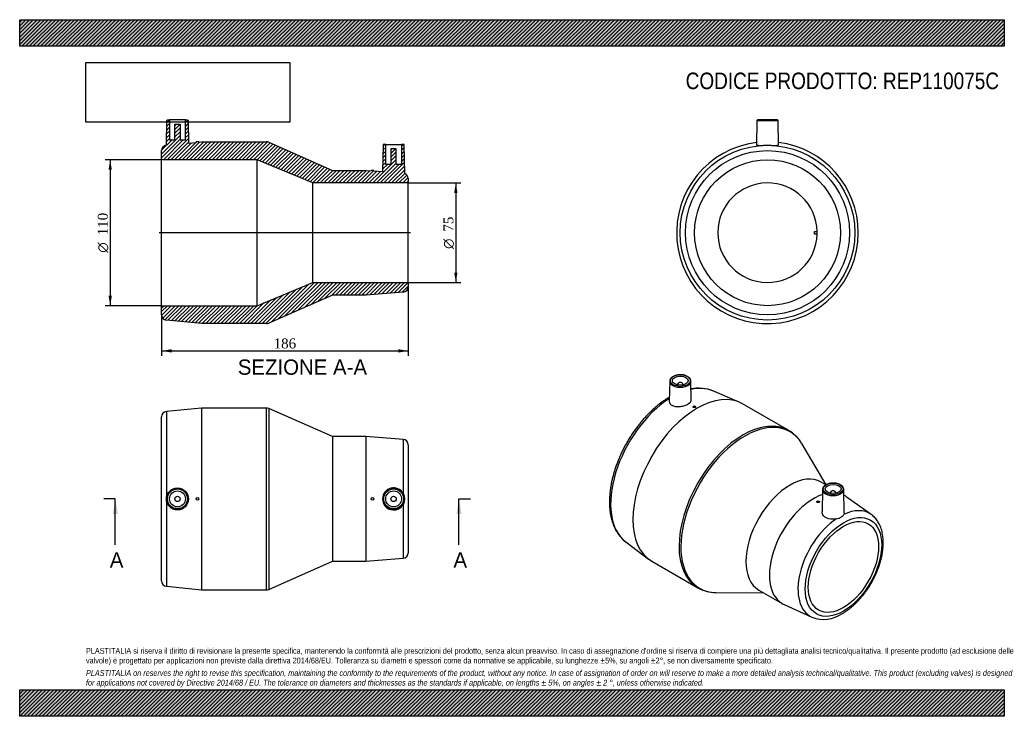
# Model space of a CAD drawing. Header units: millimetres. Extents: x 0 to 742, y 0 to 525.
import ezdxf
from ezdxf.enums import TextEntityAlignment as Align
from ezdxf.lldxf.tags import DXFTag

# ---------------------------------------------------------------- set-up
doc = ezdxf.new("R2010")
doc.units = ezdxf.units.MM
doc.header["$LTSCALE"] = 2.5
for name, color, linetype in [('Default', 7, 'Continuous'), ('DV4_Default', 7, 'Continuous'), ('REP110075C', 7, 'Continuous')]:
    doc.layers.add(name, color=color, linetype=linetype)
doc.styles.add('SEACAD_Solid_Edge_ANSI', font='seans.ttf')
doc.styles.add('SEACAD_Solid_Edge_ANSI1_Symbols', font='semeca1.ttf')
doc.styles.add('SEACAD_Times_New_Roman', font='times.ttf')
tags = doc.linetypes.add('CENTER2', pattern=[28.575, 19.05, -3.175, 3.175, -3.175]).pattern_tags.tags
tags[10:11] = [DXFTag(74, 4), DXFTag(75, 0), DXFTag(340, '0'), DXFTag(46, 0.0), DXFTag(50, 0.0), DXFTag(44, 0.0), DXFTag(45, 0.0)]
tags[8:9] = [DXFTag(74, 4), DXFTag(75, 0), DXFTag(340, '0'), DXFTag(46, 0.0), DXFTag(50, 0.0), DXFTag(44, 0.0), DXFTag(45, 0.0)]
tags[6:7] = [DXFTag(74, 4), DXFTag(75, 0), DXFTag(340, '0'), DXFTag(46, 0.0), DXFTag(50, 0.0), DXFTag(44, 0.0), DXFTag(45, 0.0)]
tags[4:5] = [DXFTag(74, 4), DXFTag(75, 0), DXFTag(340, '0'), DXFTag(46, 0.0), DXFTag(50, 0.0), DXFTag(44, 0.0), DXFTag(45, 0.0)]
doc.dimstyles.new('ANSImm', dxfattribs={"dimtxt": 7.5, "dimasz": 7.5, "dimexe": 3.75, "dimexo": 0, "dimgap": 1.875, "dimtad": 1, "dimdsep": 46, "dimtxsty": 'SEACAD_Times_New_Roman', "dimblk1": '_SE_FILLED', "dimblk2": '_SE_FILLED', "dimsah": 1, "dimcen": 3.75, "dimazin": 0, "dimtfac": 0.85, "dimtdec": 3, "dimtofl": 0, "dimtmove": 0, "dimatfit": 3, "dimfxl": 1, "dimarcsym": 0})
picture_1 = doc.add_image_def('image1.jpg', size_in_pixel=(4302, 1260))

# ---------------------------------------------------------------- blocks, each defined once
blk = doc.blocks.new('SE')
at = {"layer": 'REP110075C', "color": 7, "linetype": 'Continuous'}
for p, q in [((136.99, 232.35), (110.59, 229.71)), ((136.99, 232.35), (136.99, 95.35)), ((186.15, 232.35), (136.99, 232.35)), ((186.15, 95.35), (186.15, 232.35)), ((187.76, 232.01), (187.76, 95.68)), ((235.99, 210.85), (187.76, 232.01)), ((106.99, 101.97), (106.99, 225.73)), ((110.59, 229.71), (110.59, 97.99)), ((235.99, 210.85), (235.99, 116.85)), ((260.99, 210.85), (235.99, 210.85)), ((260.99, 210.85), (260.99, 116.85)), ((289.3, 208.63), (260.99, 210.85)), ((289.3, 208.63), (289.3, 167.95)), ((292.99, 204.65), (292.99, 123.05)), ((289.3, 159.75), (289.3, 119.06)), ((260.99, 116.85), (289.3, 119.06)), ((187.76, 95.68), (235.99, 116.85)), ((235.99, 116.85), (260.99, 116.85)), ((110.59, 97.99), (136.99, 95.35)), ((136.99, 95.35), (186.15, 95.35))]:
    blk.add_line(p, q, dxfattribs=at)
for centre, radius in [((118.98, 163.85), 8.32), ((118.99, 163.85), 8.01), ((118.99, 163.85), 7.51), ((281.99, 163.85), 8.01), ((281.99, 163.85), 7.51), ((118.99, 163.85), 6), ((118.99, 163.85), 2), ((133.99, 163.85), 1), ((265.99, 163.85), 1), ((281.99, 163.85), 6), ((281.99, 163.85), 2)]:
    blk.add_circle(centre, radius, dxfattribs=at)
for centre, radius, start, end in [((186.15, 228.35), 4, 66.30931, 90), ((110.99, 225.73), 4, 95.71059, 180), ((288.99, 204.65), 4, 0, 85.53284), ((282, 163.85), 8.37, 29.31875, 330.68125), ((282, 163.85), 8.38, 330.70645, 29.29355), ((288.99, 123.05), 4, 274.46716, 0), ((110.99, 101.97), 4, 180, 264.28941), ((186.15, 99.35), 4, 270, 293.69069)]:
    blk.add_arc(centre, radius, start, end, dxfattribs=at)
blk = doc.blocks.new('SE1')
at = {"layer": 'REP110075C', "color": 7, "linetype": 'Continuous'}
for p, q in [((490.15, 252.66), (489.82, 237.43)), ((506.47, 238.38), (506.16, 252.66)), ((496.16, 250.39), (496.16, 249.74)), ((500.16, 249.74), (500.16, 250.39)), ((542.63, 236.83), (522.74, 245.27)), ((507.76, 233.33), (507.76, 233.1)), ((509.76, 233.22), (509.76, 233.33)), ((579.9, 215.51), (545.13, 235.58)), ((608.04, 174.54), (589.76, 205.54)), ((607.94, 174.49), (604.39, 176.54)), ((605.41, 171.01), (605.05, 154.23)), ((621.8, 153.45), (621.42, 171.01)), ((611.41, 168.74), (611.41, 168.09)), ((615.41, 168.09), (615.41, 168.74)), ((622.07, 166.33), (621.52, 166.65)), ((642.18, 152.09), (623.33, 165.52)), ((601.1, 161.8), (601.1, 161.69)), ((603.1, 161.6), (603.1, 161.8)), ((457.04, 131.48), (474.3, 118.48)), ((476.63, 116.93), (511.4, 96.86)), ((524.96, 93.3), (561.13, 92.98)), ((557.39, 95.13), (575.07, 84.93)), ((576.4, 84.24), (597.46, 74.63))]:
    blk.add_line(p, q, dxfattribs=at)
for centre, radius, start, end in [((511.04, 210.83), 36.38, 71.59478, 97.50357), ((566.42, 192.3), 26.81, 29.89535, 59.89483), ((524.79, 120.28), 26.96, 240.20212, 270.43937), ((606.26, 97.96), 24.91, 249.25136, 304.46766)]:
    blk.add_arc(centre, radius, start, end, dxfattribs=at)
for centre, major_axis, start_param, end_param in [((498.16, 252.6), (8.01, 0), 3.12925, 6.283185), ((498.16, 252.6), (8.01, 0), 3.091686, 3.12925), ((498.16, 252.6), (8.01, 0), 0.012343, 0.089228), ((498.16, 252.6), (8.01, 0), 0, 0.012343), ((510.88, 176.25), (-34.25, -59.32), 3.141593, 6.283185), ((498.16, 250.39), (-2, 0), 2.451775, 6.283185), ((498.16, 250.39), (-2, 0), 0, 0.689817), ((492.22, 187.03), (-32.93, -57.04), 3.217704, 3.619851), ((492.22, 187.03), (-32.93, -57.04), 3.212362, 3.217704), ((492.22, 187.03), (-32.93, -57.04), 3.977552, 6.2098), ((545.65, 156.18), (34.25, 59.32), 0.000512, 3.141211), ((546.78, 155.53), (-34.08, -59.03), 2.829617, 6.283185), ((546.78, 155.53), (-34.08, -59.03), -3.45706, -3.453569), ((580.89, 135.84), (-23.5, -40.7), 3.141593, 6.283185), ((613.41, 170.95), (8.01, 0), 3.12925, 6.283185), ((613.41, 170.95), (8.01, 0), 3.095733, 3.12925), ((613.41, 170.95), (8.01, 0), 0.012343, 0.064822), ((613.41, 170.95), (8.01, 0), 0, 0.012343), ((598.57, 125.63), (-23.5, -40.7), 3.722223, 6.283185), ((613.41, 168.74), (2, 0), 0, 3.83141), ((613.41, 168.74), (2, 0), 5.593368, 6.283185), ((598.57, 125.63), (-23.5, -40.7), 3.086322, 3.164701), ((618.58, 114.07), (-22.39, -38.79), 4.018644, 6.338456), ((618.58, 114.07), (-22.39, -38.79), 3.086322, 3.835338), ((618.58, 114.07), (-22.39, -38.79), -3.200139, -3.196863), ((492.22, 187.03), (-32.93, -57.04), -0.073385, -0.07077), ((546.78, 155.53), (-34.08, -59.03), 0, 0.315468), ((598.57, 125.63), (-23.5, -40.7), 0, 0.055271)]:
    blk.add_ellipse(centre, major_axis=major_axis, ratio=0.57735, start_param=start_param, end_param=end_param, dxfattribs=at)
for centre, major_axis in [((498.16, 253), (-7.51, 0)), ((498.16, 253), (-6, 0)), ((508.76, 233.33), (1, 0)), ((613.41, 171.35), (-7.51, 0)), ((613.41, 171.35), (6, 0)), ((602.1, 161.8), (1, 0)), ((621.19, 112.57), (-20.4, -35.33)), ((621.19, 112.57), (-18.75, -32.48))]:
    blk.add_ellipse(centre, major_axis=major_axis, ratio=0.57735, dxfattribs=at)
for points, knots in [([(506.11, 253.06), (506.09, 253.2), (506.04, 253.55), (505.77, 254.16), (505.33, 254.81), (504.72, 255.42), (503.97, 255.97), (503.09, 256.44), (502.1, 256.83), (501.03, 257.13), (499.9, 257.33), (498.73, 257.44), (497.55, 257.43), (496.38, 257.33), (495.25, 257.12), (494.18, 256.82), (493.19, 256.43), (492.31, 255.94), (491.55, 255.38), (490.93, 254.75), (490.49, 254.07), (490.23, 253.41), (490.19, 253.03), (490.18, 252.85)], [0, 0, 0, 0, 0.026434, 0.073587, 0.121403, 0.170181, 0.219726, 0.269656, 0.31966, 0.369599, 0.419458, 0.469258, 0.519035, 0.568827, 0.618664, 0.668588, 0.718642, 0.768853, 0.819214, 0.869574, 0.919569, 0.968716, 1, 1, 1, 1]), ([(489.89, 240.5), (489.65, 240.36), (488.65, 239.76), (486.74, 238.54), (484.33, 236.85), (481.93, 235.01), (479.56, 233.06), (477.23, 230.98), (474.94, 228.79), (472.69, 226.49), (470.5, 224.09), (468.37, 221.59), (466.3, 219), (464.3, 216.33), (462.37, 213.59), (460.52, 210.77), (458.76, 207.9), (457.08, 204.97), (455.49, 201.99), (454, 198.97), (452.6, 195.92), (451.31, 192.85), (450.13, 189.77), (449.06, 186.67), (448.09, 183.57), (447.25, 180.48), (446.52, 177.41), (445.91, 174.35), (445.43, 171.33), (445.07, 168.34), (444.84, 165.4), (444.73, 162.51), (444.75, 159.68), (444.9, 156.92), (445.19, 154.23), (445.6, 151.63), (446.15, 149.12), (446.82, 146.7), (447.63, 144.39), (448.56, 142.2), (449.61, 140.13), (450.78, 138.19), (452.07, 136.38), (453.47, 134.71), (454.96, 133.21), (456.16, 132.13), (456.82, 131.66), (456.96, 131.56)], [0.0055244, 0.0055244, 0.0055244, 0.0055244, 0.0122017, 0.035219, 0.0582245, 0.0812173, 0.1041948, 0.1271558, 0.1500999, 0.1730279, 0.1959409, 0.2188403, 0.241728, 0.2646058, 0.2874759, 0.3103405, 0.3332016, 0.3560616, 0.3789225, 0.401786, 0.4246543, 0.4475297, 0.4704144, 0.4933107, 0.5162206, 0.5391463, 0.5620896, 0.5850521, 0.608035, 0.6310391, 0.654064, 0.6771085, 0.7001695, 0.7232423, 0.7463175, 0.7693817, 0.7924191, 0.8154099, 0.8383309, 0.8611565, 0.8838607, 0.9064205, 0.928819, 0.9510489, 0.9731146, 0.9950331, 1, 1, 1, 1]), ([(489.82, 237.43), (489.82, 237.37), (489.82, 237.31), (489.85, 236.64), (490.09, 236.03), (490.97, 234.97), (491.62, 234.51), (493.19, 233.84), (494.12, 233.61), (496.15, 233.4), (497.22, 233.42), (499.41, 233.68), (500.48, 233.92), (502.48, 234.57), (503.39, 234.97), (505.66, 236.32), (506.51, 237.4), (506.47, 238.42)], [0.4943873, 0.4943873, 0.4943873, 0.4943873, 0.5, 0.5, 0.5625, 0.5625, 0.625, 0.625, 0.6875, 0.6875, 0.75, 0.75, 0.8125, 0.8125, 0.875, 0.875, 1, 1, 1, 1]), ([(509.76, 233.22), (509.76, 233.17), (509.75, 233.11), (509.71, 233.05), (509.67, 232.99), (509.62, 232.94), (509.55, 232.89), (509.48, 232.84), (509.4, 232.79), (509.3, 232.76), (509.21, 232.72), (509.1, 232.69), (509, 232.67), (508.89, 232.65), (508.77, 232.64), (508.66, 232.64), (508.55, 232.64), (508.44, 232.64), (508.34, 232.66), (508.24, 232.68), (508.14, 232.71), (508.06, 232.75), (507.98, 232.78), (507.92, 232.83), (507.87, 232.88), (507.82, 232.93), (507.78, 232.98), (507.77, 233.04), (507.77, 233.06), (507.76, 233.08), (507.76, 233.1)], [0, 0, 0, 0, 0.0535214, 0.0535214, 0.0535214, 0.1070576, 0.1070576, 0.1070576, 0.1603857, 0.1603857, 0.1603857, 0.2136104, 0.2136104, 0.2136104, 0.266982, 0.266982, 0.266982, 0.3206624, 0.3206624, 0.3206624, 0.3746391, 0.3746391, 0.3746391, 0.4287532, 0.4287532, 0.4287532, 0.482806, 0.482806, 0.482806, 0.5015067, 0.5015067, 0.5015067, 0.5015067]), ([(607.86, 174.44), (607.69, 174.35), (607.29, 174.1), (606.66, 173.6), (606.09, 172.96), (605.68, 172.27), (605.46, 171.65), (605.44, 171.31), (605.44, 171.18)], [0, 0, 0, 0, 0.106749, 0.309178, 0.51161, 0.712193, 0.908998, 1, 1, 1, 1]), ([(621.38, 171.28), (621.37, 171.42), (621.34, 171.76), (621.1, 172.37), (620.69, 173.03), (620.12, 173.65), (619.4, 174.21), (618.54, 174.7), (617.58, 175.11), (616.52, 175.43), (615.4, 175.65), (614.23, 175.77), (613.05, 175.79), (611.88, 175.71), (610.73, 175.53), (609.66, 175.24), (608.66, 174.88), (608.14, 174.6), (607.86, 174.44)], [0, 0, 0, 0, 0.03279, 0.094674, 0.157258, 0.221086, 0.28601, 0.351544, 0.417247, 0.48288, 0.548407, 0.613848, 0.679248, 0.744658, 0.810118, 0.875682, 0.941404, 1, 1, 1, 1]), ([(603.1, 161.6), (603.1, 161.53), (603.08, 161.46), (603.04, 161.4), (603.01, 161.33), (602.95, 161.27), (602.88, 161.22), (602.81, 161.17), (602.73, 161.13), (602.63, 161.09), (602.54, 161.06), (602.43, 161.04), (602.32, 161.03), (602.21, 161.01), (602.1, 161.02), (601.99, 161.03), (601.88, 161.04), (601.77, 161.06), (601.67, 161.1), (601.57, 161.13), (601.47, 161.18), (601.39, 161.23), (601.31, 161.28), (601.25, 161.34), (601.2, 161.41), (601.15, 161.48), (601.12, 161.55), (601.11, 161.62), (601.1, 161.64), (601.1, 161.66), (601.1, 161.69)], [0, 0, 0, 0, 0.0535862, 0.0535862, 0.0535862, 0.1071752, 0.1071752, 0.1071752, 0.1607247, 0.1607247, 0.1607247, 0.2142598, 0.2142598, 0.2142598, 0.2678185, 0.2678185, 0.2678185, 0.3214446, 0.3214446, 0.3214446, 0.3751851, 0.3751851, 0.3751851, 0.429062, 0.429062, 0.429062, 0.4830287, 0.4830287, 0.4830287, 0.4999315, 0.4999315, 0.4999315, 0.4999315]), ([(615.69, 148.81), (613.9, 148.46), (611.99, 148.44), (608.55, 149.26), (607.1, 150.09), (605.41, 152.11), (605.03, 153.18), (605.05, 154.23)], [0, 0, 0, 0, 0.125, 0.125, 0.25, 0.25, 0.3534182, 0.3534182, 0.3534182, 0.3534182]), ([(615.69, 148.81), (616.38, 148.95), (617.04, 149.1), (617.96, 149.39), (618.26, 149.5), (618.83, 149.74), (619.09, 149.87), (619.6, 150.16), (619.83, 150.32), (620.27, 150.66), (620.47, 150.84), (621.01, 151.39), (621.29, 151.79), (621.48, 152.16)], [0, 0, 0, 0, 0.25, 0.25, 0.375, 0.375, 0.5, 0.5, 0.625, 0.625, 0.75, 0.75, 1, 1, 1, 1]), ([(620.36, 77.42), (620.76, 77.66), (621.74, 78.23), (623.5, 79.39), (625.49, 80.84), (627.47, 82.44), (629.41, 84.15), (631.3, 85.98), (633.14, 87.91), (634.92, 89.95), (636.64, 92.07), (638.29, 94.28), (639.86, 96.56), (641.35, 98.91), (642.75, 101.31), (644.07, 103.77), (645.28, 106.26), (646.4, 108.78), (647.41, 111.33), (648.3, 113.89), (649.09, 116.45), (649.76, 119), (650.3, 121.54), (650.73, 124.06), (651.03, 126.54), (651.2, 128.98), (651.23, 131.37), (651.14, 133.7), (650.91, 135.96), (650.54, 138.15), (650.04, 140.24), (649.41, 142.23), (648.64, 144.1), (647.74, 145.86), (646.73, 147.48), (645.59, 148.97), (644.36, 150.29), (643.21, 151.33), (642.53, 151.82), (642.25, 152.01)], [0, 0, 0, 0, 0.014922, 0.042939, 0.070931, 0.098897, 0.12683, 0.154729, 0.182594, 0.210428, 0.238235, 0.266021, 0.293791, 0.321551, 0.349306, 0.377062, 0.404825, 0.432599, 0.460391, 0.488207, 0.516053, 0.543934, 0.571856, 0.599822, 0.627834, 0.655893, 0.683994, 0.712127, 0.740271, 0.768392, 0.796445, 0.824376, 0.852124, 0.879627, 0.906831, 0.933707, 0.960252, 0.986498, 1, 1, 1, 1])]:
    blk.add_open_spline(points, degree=3, knots=knots, dxfattribs=at)
blk.add_open_spline([(621.8, 153.45), (621.81, 153.01), (621.7, 152.58), (621.48, 152.16)], degree=3, dxfattribs=at)
blk = doc.blocks.new('SE2')
at = {"layer": 'REP110075C', "color": 7, "linetype": 'Continuous'}
for p, q in [((555.91, 448.97), (555.59, 430.65)), ((555.91, 448.97), (571.93, 448.97)), ((571.43, 449.47), (556.41, 449.47)), ((572.25, 430.65), (571.93, 448.97)), ((599.41, 365.47), (601.41, 365.47)), ((599.41, 363.47), (599.41, 365.47)), ((601.41, 363.47), (599.41, 363.47))]:
    blk.add_line(p, q, dxfattribs=at)
for radius in [65.86, 61.88, 55]:
    blk.add_circle((563.92, 364.47), radius, dxfattribs=at)
for centre, radius, start, end in [((556.41, 448.97), 0.5, 90, 179), ((571.43, 448.97), 0.5, 1, 90), ((563.92, 364.47), 68.5, 96.95682, 0), ((563.92, 364.47), 68.5, 0, 83.04318), ((563.92, 364.47), 37.5, 1.52807, 358.47193), ((563.92, 364.47), 37.5, 358.47193, 1.52807)]:
    blk.add_arc(centre, radius, start, end, dxfattribs=at)
blk.add_open_spline([(555.59, 430.64), (555.59, 430.64), (555.59, 430.63), (555.61, 430.52), (555.85, 430.44), (556.72, 430.34), (557.36, 430.32), (558.93, 430.3), (559.87, 430.31), (561.9, 430.33), (562.99, 430.33), (565.2, 430.33), (566.28, 430.32), (568.28, 430.31), (569.19, 430.3), (570.7, 430.32), (571.3, 430.35), (572.06, 430.46), (572.25, 430.54), (572.25, 430.64)], degree=3, knots=[0.1219426, 0.1219426, 0.1219426, 0.1219426, 0.125, 0.125, 0.1875, 0.1875, 0.25, 0.25, 0.3125, 0.3125, 0.375, 0.375, 0.4375, 0.4375, 0.5, 0.5, 0.5625, 0.5625, 0.62134, 0.62134, 0.62134, 0.62134], dxfattribs=at)
blk = doc.blocks.new('SE4')
at = {"color": 7, "linetype": 'Continuous', "style": 'SEACAD_Solid_Edge_ANSI'}
blk.add_text('A', height=11.5, dxfattribs=at).set_placement((327.11, 123.6), align=Align.TOP_LEFT)
blk = doc.blocks.new('SE5')
at = {"color": 7, "linetype": 'Continuous', "style": 'SEACAD_Solid_Edge_ANSI'}
blk.add_text('A', height=11.5, dxfattribs=at).set_placement((67.97, 123.6), align=Align.TOP_LEFT)
blk = doc.blocks.new('SEANNOT_GROUP')
at = {"linetype": 'Continuous'}
blk.add_hatch(color=7, dxfattribs=at).paths.add_polyline_path([(333.17, 152.35), (331.25, 163.85), (329.33, 152.35)])
at = {"color": 7, "linetype": 'Continuous'}
blk.add_lwpolyline([(331.25, 129.35), (331.25, 163.85)], dxfattribs=at)
blk = doc.blocks.new('SEANNOT_GROUP1')
at = {"linetype": 'Continuous'}
blk.add_hatch(color=7, dxfattribs=at).paths.add_polyline_path([(74.03, 152.35), (72.12, 163.85), (70.2, 152.35)])
at = {"color": 7, "linetype": 'Continuous'}
blk.add_lwpolyline([(72.12, 129.35), (72.12, 163.85)], dxfattribs=at)
blk = doc.blocks.new('SE3')
at = {"layer": 'Default', "color": 7, "linetype": 'CENTER2'}
for p, q in [((72.12, 163.85), (63.49, 163.85)), ((331.25, 163.85), (339.88, 163.85))]:
    blk.add_line(p, q, dxfattribs=at)
at = {"layer": 'Default', "color": 7, "linetype": 'CENTER2', "const_width": 0.0001}
blk.add_lwpolyline([(331.25, 163.85), (72.12, 163.85)], dxfattribs=at)
at = {"layer": 'Default'}
for name in ['SEANNOT_GROUP1', 'SEANNOT_GROUP', 'SE5', 'SE4']:
    blk.add_blockref(name, (0, 0), dxfattribs=at)
blk = doc.blocks.new('SE6')
at = {"layer": 'REP110075C', "linetype": 'Continuous'}
h = blk.add_hatch(dxfattribs=at)
h.set_pattern_fill('LINE', scale=0.62992, angle=45, style=0)
edge = h.paths.add_edge_path()
edge.add_arc((126.5, 448.97), 0.5, 1, 90)
edge.add_line((126.5, 449.47), (124.99, 449.47))
edge.add_line((124.99, 449.47), (124.99, 434.47))
edge.add_line((124.99, 434.47), (120.99, 434.47))
edge.add_line((120.99, 434.47), (120.99, 446.27))
edge.add_line((120.99, 446.27), (116.99, 446.27))
edge.add_line((116.99, 446.27), (116.99, 434.47))
edge.add_line((116.99, 434.47), (112.99, 434.47))
edge.add_line((112.99, 434.47), (112.99, 449.47))
edge.add_line((112.99, 449.47), (111.48, 449.47))
edge.add_arc((111.48, 448.97), 0.5, 90, 179)
edge.add_line((110.98, 448.97), (110.66, 430.33))
edge.add_line((110.66, 430.33), (110.59, 430.33))
edge.add_arc((110.99, 426.35), 4, 95.71059, 180)
edge.add_line((106.99, 426.35), (106.99, 419.47))
edge.add_line((106.99, 419.47), (178.99, 419.47))
edge.add_line((178.99, 419.47), (220.99, 401.97))
edge.add_line((220.99, 401.97), (292.99, 401.97))
edge.add_line((292.99, 401.97), (292.99, 405.27))
edge.add_arc((288.99, 405.27), 4, 0, 69.77125)
edge.add_line((290.38, 409.02), (290, 430.47))
edge.add_arc((289.5, 430.47), 0.5, 1, 90)
edge.add_line((289.5, 430.97), (287.99, 430.97))
edge.add_line((287.99, 430.97), (287.99, 415.97))
edge.add_line((287.99, 415.97), (283.99, 415.97))
edge.add_line((283.99, 415.97), (283.99, 427.77))
edge.add_line((283.99, 427.77), (279.99, 427.77))
edge.add_line((279.99, 427.77), (279.99, 415.97))
edge.add_line((279.99, 415.97), (275.99, 415.97))
edge.add_line((275.99, 415.97), (275.99, 430.97))
edge.add_line((275.99, 430.97), (274.48, 430.97))
edge.add_arc((274.48, 430.47), 0.5, 90, 179)
edge.add_line((273.98, 430.47), (273.63, 410.48))
edge.add_line((273.63, 410.48), (266.99, 411))
edge.add_line((266.99, 411), (266.99, 411.27))
edge.add_line((266.99, 411.27), (264.99, 411.27))
edge.add_line((264.99, 411.27), (264.99, 411.15))
edge.add_line((264.99, 411.15), (260.99, 411.47))
edge.add_line((260.99, 411.47), (235.99, 411.47))
edge.add_line((235.99, 411.47), (187.76, 432.63))
edge.add_arc((186.15, 428.97), 4, 66.30931, 90)
edge.add_line((186.15, 432.97), (136.99, 432.97))
edge.add_line((136.99, 432.97), (134.99, 432.77))
edge.add_line((134.99, 432.77), (134.99, 432.87))
edge.add_line((134.99, 432.87), (132.99, 432.87))
edge.add_line((132.99, 432.87), (132.99, 432.57))
edge.add_line((132.99, 432.57), (127.3, 432))
edge.add_line((127.3, 432), (127, 448.97))
h = blk.add_hatch(dxfattribs=at)
h.set_pattern_fill('LINE', scale=0.62992, angle=45, style=0)
edge = h.paths.add_edge_path()
edge.add_arc((288.99, 323.67), 4, 274.46716, 360)
edge.add_line((292.99, 323.67), (292.99, 326.97))
edge.add_line((292.99, 326.97), (220.99, 326.97))
edge.add_line((220.99, 326.97), (178.99, 309.47))
edge.add_line((178.99, 309.47), (106.99, 309.47))
edge.add_line((106.99, 309.47), (106.99, 302.59))
edge.add_arc((110.99, 302.59), 4, 180, 264.28941)
edge.add_line((110.59, 298.61), (136.99, 295.97))
edge.add_line((136.99, 295.97), (186.15, 295.97))
edge.add_arc((186.15, 299.97), 4, 270, 293.69069)
edge.add_line((187.76, 296.3), (235.99, 317.47))
edge.add_line((235.99, 317.47), (260.99, 317.47))
edge.add_line((260.99, 317.47), (289.3, 319.68))
at = {"layer": 'DV4_Default', "color": 7, "linetype": 'CENTER2'}
blk.add_line((294.74, 364.47), (105.24, 364.47), dxfattribs=at)
at = {"layer": 'REP110075C', "color": 7, "linetype": 'Continuous'}
for p, q in [((110.66, 430.33), (110.98, 448.97)), ((111.48, 449.47), (112.99, 449.47)), ((124.99, 449.47), (112.99, 449.47)), ((112.99, 449.47), (112.99, 434.47)), ((116.99, 446.27), (120.99, 446.27)), ((116.99, 434.47), (116.99, 446.27)), ((120.99, 446.27), (120.99, 434.47)), ((124.99, 449.47), (126.5, 449.47)), ((124.99, 434.47), (124.99, 449.47)), ((127, 448.97), (127.3, 432)), ((112.99, 434.47), (116.99, 434.47)), ((120.99, 434.47), (124.99, 434.47)), ((127.3, 432), (132.99, 432.57)), ((132.99, 432.87), (132.99, 432.57)), ((134.99, 432.87), (132.99, 432.87)), ((134.99, 432.77), (136.99, 432.97)), ((134.99, 432.77), (134.99, 432.87)), ((136.99, 432.97), (186.15, 432.97)), ((187.76, 432.63), (235.99, 411.47)), ((275.99, 430.97), (274.48, 430.97)), ((275.99, 430.97), (287.99, 430.97)), ((275.99, 415.97), (275.99, 430.97)), ((287.99, 430.97), (287.99, 415.97)), ((289.5, 430.97), (287.99, 430.97)), ((106.99, 419.47), (106.99, 426.35)), ((110.59, 430.33), (110.66, 430.33)), ((273.98, 430.47), (273.63, 410.48)), ((279.99, 427.77), (279.99, 415.97)), ((283.99, 427.77), (279.99, 427.77)), ((283.99, 415.97), (283.99, 427.77)), ((290.38, 409.02), (290, 430.47)), ((106.99, 309.47), (106.99, 419.47)), ((178.99, 419.47), (106.99, 419.47)), ((178.99, 309.47), (178.99, 419.47)), ((220.99, 401.97), (178.99, 419.47)), ((279.99, 415.97), (275.99, 415.97)), ((287.99, 415.97), (283.99, 415.97)), ((235.99, 411.47), (260.99, 411.47)), ((260.99, 411.47), (264.99, 411.15)), ((264.99, 411.27), (264.99, 411.15)), ((266.99, 411.27), (264.99, 411.27)), ((266.99, 411), (266.99, 411.27)), ((266.99, 411), (273.63, 410.48)), ((220.99, 326.97), (220.99, 401.97)), ((292.99, 401.97), (220.99, 401.97)), ((292.99, 405.27), (292.99, 401.97)), ((292.99, 326.97), (292.99, 401.97)), ((178.99, 309.47), (220.99, 326.97)), ((220.99, 326.97), (292.99, 326.97)), ((292.99, 326.97), (292.99, 323.67)), ((289.3, 319.68), (260.99, 317.47)), ((235.99, 317.47), (187.76, 296.3)), ((260.99, 317.47), (235.99, 317.47)), ((106.99, 309.47), (178.99, 309.47)), ((106.99, 302.59), (106.99, 309.47)), ((136.99, 295.97), (110.59, 298.61)), ((186.15, 295.97), (136.99, 295.97))]:
    blk.add_line(p, q, dxfattribs=at)
for centre, radius, start, end in [((111.48, 448.97), 0.5, 90, 179), ((126.5, 448.97), 0.5, 1, 90), ((186.15, 428.97), 4, 66.30931, 90), ((274.48, 430.47), 0.5, 90, 179), ((289.5, 430.47), 0.5, 1, 90), ((110.99, 426.35), 4, 95.71059, 180), ((288.99, 405.27), 4, 0, 69.77125), ((288.99, 323.67), 4, 274.46716, 0), ((110.99, 302.59), 4, 180, 264.28941), ((186.15, 299.97), 4, 270, 293.69069)]:
    blk.add_arc(centre, radius, start, end, dxfattribs=at)
blk = doc.blocks.new('GDimGGroup')
at = {"layer": 'Default', "linetype": 'Continuous'}
for points in [[(330.14, 394.47), (328.89, 401.97), (327.64, 394.47)], [(330.14, 334.47), (327.64, 334.47), (328.89, 326.97)]]:
    blk.add_hatch(color=7, dxfattribs=at).paths.add_polyline_path(points)
at = {"layer": 'Default', "color": 7, "linetype": 'Continuous'}
for p, q in [((292.99, 401.97), (332.64, 401.97)), ((328.89, 401.97), (328.89, 326.97)), ((292.99, 326.97), (332.64, 326.97))]:
    blk.add_line(p, q, dxfattribs=at)
for s, style, p in [('75', 'SEACAD_Times_New_Roman', (319.52, 365.3)), ('O', 'SEACAD_Solid_Edge_ANSI1_Symbols', (319.52, 352.25))]:
    blk.add_text(s, height=7.5, rotation=90, dxfattribs=dict(at, style=style)).set_placement(p, align=Align.TOP_LEFT)
blk = doc.blocks.new('GDimGGroup1')
at = {"layer": 'Default', "linetype": 'Continuous'}
for points in [[(67, 411.97), (69.5, 411.97), (68.25, 419.47)], [(67, 316.97), (68.25, 309.47), (69.5, 316.97)]]:
    blk.add_hatch(color=7, dxfattribs=at).paths.add_polyline_path(points)
at = {"layer": 'Default', "color": 7, "linetype": 'Continuous'}
for p, q in [((106.99, 419.47), (64.5, 419.47)), ((68.25, 419.47), (68.25, 309.47)), ((106.99, 309.47), (64.5, 309.47))]:
    blk.add_line(p, q, dxfattribs=at)
for s, style, p in [('110', 'SEACAD_Times_New_Roman', (58.88, 362.46)), ('O', 'SEACAD_Solid_Edge_ANSI1_Symbols', (58.88, 349.41))]:
    blk.add_text(s, height=7.5, rotation=90, dxfattribs=dict(at, style=style)).set_placement(p, align=Align.TOP_LEFT)
blk = doc.blocks.new('DMBLK15')
at = {"layer": 'Default', "linetype": 'Continuous'}
for points in [[(114.49, 274.15), (114.49, 276.65), (106.99, 275.4)], [(285.49, 274.15), (292.99, 275.4), (285.49, 276.65)]]:
    blk.add_hatch(color=7, dxfattribs=at).paths.add_polyline_path(points)
at = {"layer": 'Default', "color": 7, "linetype": 'Continuous'}
for p, q in [((292.99, 323.67), (292.99, 271.65)), ((106.99, 302.59), (106.99, 271.65)), ((106.99, 275.4), (292.99, 275.4))]:
    blk.add_line(p, q, dxfattribs=at)
at = {"layer": 'Default', "color": 7, "linetype": 'Continuous', "style": 'SEACAD_Times_New_Roman'}
blk.add_text('186', height=7.5, dxfattribs=at).set_placement((191.46, 284.77), align=Align.TOP_LEFT)
blk = doc.blocks.new('_SE_FILLED')
at = {"color": 0}
blk.add_line((0, 0), (-1, 0), dxfattribs=at)
blk.add_solid([(0, 0), (-1, -0.1665), (-1, 0.1665), (0, 0)], dxfattribs=at)

msp = doc.modelspace()

# ---------------------------------------------------------------- hatches: boundary and pattern name
at = {"layer": 'Default', "linetype": 'Continuous'}
h = msp.add_hatch(dxfattribs=at)
h.set_pattern_fill('LINE', scale=0.62992, angle=45, style=0)
h.paths.add_polyline_path([(742.5, 505), (742.5, 525), (0, 525), (0, 505)])
for points in [[(742.5, 505), (742.5, 525), (0, 525), (0, 505)], [(742.5, 0), (742.5, 20), (0, 20), (0, 0)]]:
    msp.add_hatch(color=7, dxfattribs=at).paths.add_polyline_path(points)
h = msp.add_hatch(dxfattribs=at)
h.set_pattern_fill('LINE', scale=0.62992, angle=45, style=0)
h.paths.add_polyline_path([(742.5, 0), (742.5, 20), (0, 20), (0, 0)])

# ---------------------------------------------------------------- linework, layer by layer
at = {"layer": 'Default', "color": 7, "linetype": 'Continuous'}
for p, q in [((0, 525), (742.5, 525)), ((0, 505), (0, 525)), ((742.5, 525), (742.5, 505)), ((742.5, 505), (0, 505)), ((0, 20), (742.5, 20)), ((0, 0), (0, 20)), ((742.5, 20), (742.5, 0)), ((742.5, 0), (0, 0))]:
    msp.add_line(p, q, dxfattribs=at)

# ---------------------------------------------------------------- block references
at = {"layer": 'Default'}
for name in ['SE6', 'SE2', 'GDimGGroup1', 'GDimGGroup', 'SE1', 'SE', 'SE3']:
    msp.add_blockref(name, (0, 0), dxfattribs=at)

# ---------------------------------------------------------------- texts
at = {"layer": 'Default', "color": 7, "linetype": 'Continuous', "style": 'SEACAD_Solid_Edge_ANSI'}
msp.add_text('SEZIONE A-A', height=11.5, dxfattribs=at).set_placement((164.503, 268.913), align=Align.TOP_LEFT)
at = {"layer": 'Default', "attachment_point": 1}
for s, insert, char_height, width in [('{\\fArial Narrow|b0||i0||c0|p34;\\C7;\\H12.5;\\W1.;CODICE PRODOTTO: REP110075C}', (502.222, 485.159), 12.5, 237.00571), ("{\\fArial Narrow|b0||i0||c0|p34;\\C7;\\H4.375;\\W1.;PLASTITALIA si riserva il diritto di revisionare la presente specifica, mantenendo la conformità alle prescrizioni del prodotto, senza alcun preavviso. In caso di assegnazione d'ordine si riserva di compiere una più dettagliata analisi tecnico/qualitativa. Il presente prodotto (ad esclusione delle \\P}{\\fArial Narrow|b0||i0||c0|p34;\\C7;\\H4.375;\\W1.;valvole) è progettato per applicazioni non previste dalla direttiva 2014/68/EU. Tolleranza su diametri e spessori come da normative se applicabile, su lunghezze ±5%, su angoli ±2°, se non diversamente specificato.\\P}{\\fArial Narrow|b0||i0||c0|p34;\\C7;\\H1.25;\\W1.;   \\P}{\\fArial Narrow|b0||i1||c0|p34;\\C7;\\H4.375;\\W1.;PLASTITALIA on reserves the right to revise this specification, maintaining the conformity to the requirements of the product, without any notice. In case of assignation of order on will reserve to make a more detailed analysis technical/qualitative. This product (excluding valves) is designed \\P}{\\fArial Narrow|b0||i1||c0|p34;\\C7;\\H4.375;\\W1.;for applications not covered by Directive 2014/68 / EU. The tolerance on diameters and thicknesses as the standards if applicable, on lengths ± 5%, on angles ± 2 °, unless otherwise indicated.\\P}", (50, 51.506), 4.375, 642.5)]:
    msp.add_mtext(s, dxfattribs=dict(at, insert=insert, char_height=char_height, width=width))

# ---------------------------------------------------------------- dimensions: what is measured, and where the dimension line sits
at = {"layer": 'Default', "color": 7, "linetype": 'Continuous'}
dim = msp.add_linear_dim(base=(292.992, 275.398), p1=(106.992, 309.465), p2=(292.992, 326.965), text='\\A1;<>', dimstyle='ANSImm', dxfattribs=at)
dim.commit()
dim.dimension.update_dxf_attribs({"geometry": 'DMBLK15', "text_midpoint": (199.992, 275.398), "dimtype": 160})

# ---------------------------------------------------------------- pictures from other files: only their frames are drawn
image = msp.add_image(picture_1, insert=(50, 447.758), size_in_units=(153.643, 45))
image.dxf.flags = 7

doc.saveas('drawing.dxf')
